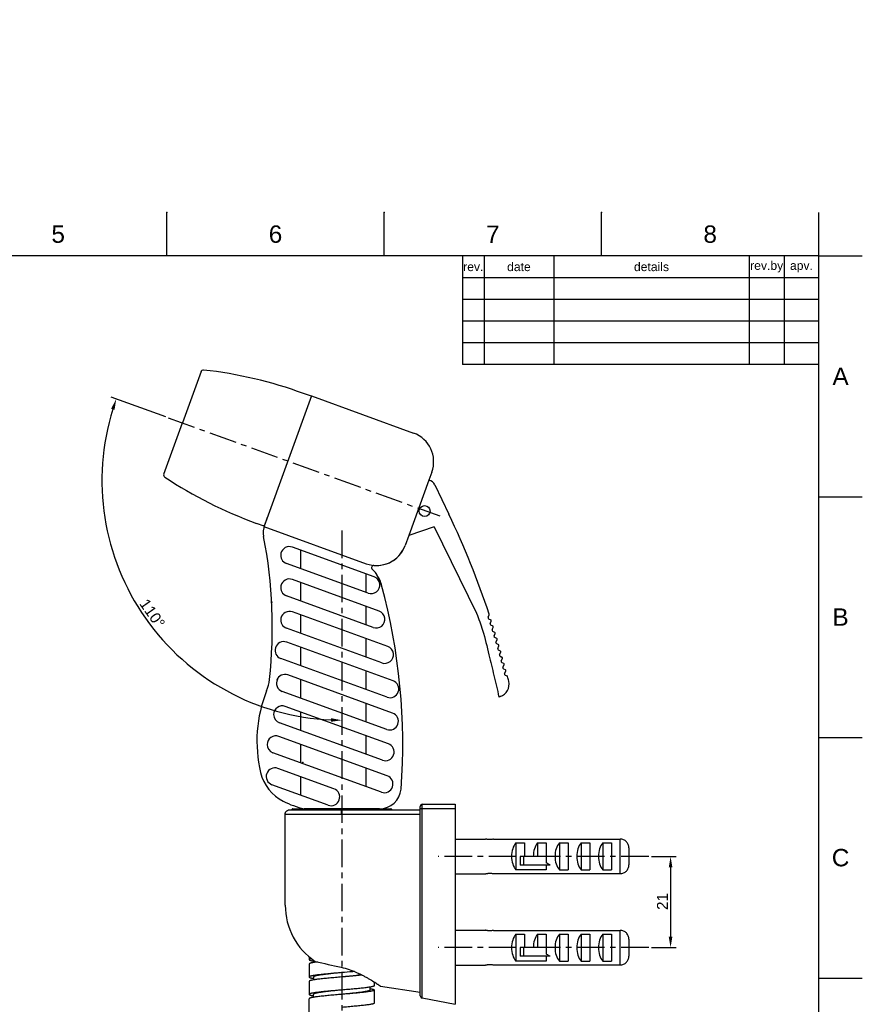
# Model space of a CAD drawing. Header units: millimetres. Extents: x 3128 to 4464, y 361 to 1027.
# Tile 17 of 19: x 3354 to 3548, y 800 to 1027. Entities that reach past the tile are written whole.
import ezdxf

# ---------------------------------------------------------------- set-up
doc = ezdxf.new("R2010")
doc.units = ezdxf.units.MM
doc.header["$LTSCALE"] = 0.1
doc.linetypes.add('CENTERX2', pattern=[101.6, 63.5, -12.7, 12.7, -12.7])
for name, color, linetype in [('02___PRT_ALL_AXES', 7, 'Continuous'), ('CENTER', 1, 'CENTERX2'), ('DEF_LAYER_AXIS', 7, 'Continuous'), ('DEF_LAYER_CUT_FEAT', 7, 'Continuous'), ('DIM', 3, 'Continuous'), ('FORM', 7, 'Continuous'), ('TEXT', 2, 'Continuous')]:
    doc.layers.add(name, color=color, linetype=linetype)
doc.styles.get("Standard").update_dxf_attribs({"font": 'arial_0.ttf'})
doc.dimstyles.new('ISO-25', dxfattribs={"dimtxt": 2.5, "dimasz": 2.5, "dimexe": 1.25, "dimexo": 0.625, "dimtad": 1, "dimtxsty": 'Standard', "dimcen": 2.5, "dimadec": 0, "dimazin": 0, "dimtfac": 1, "dimtmove": 0, "dimatfit": 3, "dimfxl": 1, "dimarcsym": 0})

# ---------------------------------------------------------------- blocks, each defined once
blk = doc.blocks.new('*D149')
at = {"layer": 'Defpoints', "color": 0, "transparency": 16777216}
for p in [(3387.98, 935.19), (3450.45, 912.59), (3427.89, 909.24), (3375.06, 904.86), (3427.89, 751.66)]:
    blk.add_point(p, dxfattribs=at)
at = {"layer": 'DIM', "color": 0, "lineweight": -2, "transparency": 16777216}
blk.add_line((3387.39, 935.4), (3374.84, 939.94), dxfattribs=at)
blk.add_arc((3427.89, 920.75), 55.17, 162.7075, 267.4035, dxfattribs=at)
at = {"layer": 'DIM', "color": 0, "transparency": 16777216}
for points in [[(3374.82, 937.28), (3375.61, 937.02), (3376.01, 939.52)], [(3425.4, 866.05), (3425.38, 865.22), (3427.89, 865.58)]]:
    blk.add_solid(points, dxfattribs=at)
at = {"layer": 'DIM', "color": 0, "transparency": 16777216, "insert": (3384.29, 890.15), "char_height": 2.5, "attachment_point": 5, "rotation": 305.0555}
blk.add_mtext('110°', dxfattribs=at)
blk = doc.blocks.new('*D150')
at = {"layer": 'Defpoints', "color": 0, "transparency": 16777216}
for p in [(3498.52, 834.24), (3498.52, 813.24), (3503.54, 813.24)]:
    blk.add_point(p, dxfattribs=at)
at = {"layer": 'DIM', "color": 0, "lineweight": -2, "transparency": 16777216}
for p, q in [((3499.14, 834.24), (3504.79, 834.24)), ((3503.54, 831.74), (3503.54, 815.74)), ((3499.14, 813.24), (3504.79, 813.24))]:
    blk.add_line(p, q, dxfattribs=at)
at = {"layer": 'DIM', "color": 0, "transparency": 16777216}
for points in [[(3503.12, 831.74), (3503.95, 831.74), (3503.54, 834.24)], [(3503.12, 815.74), (3503.95, 815.74), (3503.54, 813.24)]]:
    blk.add_solid(points, dxfattribs=at)
at = {"layer": 'DIM', "color": 0, "transparency": 16777216, "insert": (3501.66, 823.86), "char_height": 2.5, "attachment_point": 5, "rotation": 90}
blk.add_mtext('21', dxfattribs=at)

msp = doc.modelspace()

# ---------------------------------------------------------------- linework, layer by layer
for p, q in [((3387.647, 972.432), (3387.647, 982.432)), ((3437.647, 972.432), (3437.647, 982.432)), ((3487.647, 972.432), (3487.647, 982.432)), ((3537.647, 972.432), (3537.647, 982.432)), ((3537.647, 972.432), (3137.647, 972.432)), ((3537.647, 695.432), (3537.647, 972.432)), ((3537.647, 972.432), (3547.647, 972.432)), ((3395.512, 945.807), (3391.22, 934.016)), ((3420.902, 940.133), (3419.124, 940.78)), ((3420.936, 940.227), (3410.026, 910.25)), ((3420.936, 940.227), (3444.429, 931.676)), ((3386.928, 922.224), (3391.22, 934.016)), ((3448.612, 922.704), (3447.936, 920.844)), ((3447.936, 920.844), (3443.295, 908.094)), ((3449.33, 919.747), (3452.551, 912.984)), ((3537.647, 917.032), (3547.647, 917.032)), ((3410.761, 912.271), (3410.026, 910.25)), ((3410.026, 910.25), (3408.248, 910.897)), ((3410.026, 910.25), (3408.248, 910.897)), ((3409.827, 910.323), (3410.099, 910.45)), ((3409.992, 910.156), (3433.484, 901.606)), ((3449.14, 910.107), (3443.295, 908.094)), ((3449.14, 910.107), (3458.899, 890.199)), ((3443.295, 908.094), (3442.456, 905.79)), ((3435.313, 898.588), (3416.539, 905.421)), ((3418.432, 904.732), (3418.432, 900.476)), ((3433.944, 894.829), (3415.171, 901.662)), ((3436.502, 890.706), (3416.539, 897.972)), ((3433.432, 899.273), (3433.432, 895.016)), ((3437.004, 896.854), (3435.984, 899.042)), ((3418.432, 897.283), (3418.432, 893.026)), ((3435.133, 886.947), (3415.171, 894.213)), ((3433.432, 891.823), (3433.432, 887.567)), ((3438.46, 882.544), (3416.539, 890.522)), ((3418.432, 889.834), (3418.432, 885.577)), ((3461.552, 889.29), (3461.808, 889.814)), ((3461.667, 888.956), (3462.155, 888.718)), ((3462.017, 887.864), (3462.27, 888.384)), ((3437.092, 878.785), (3415.171, 886.764)), ((3462.132, 887.53), (3462.613, 887.295)), ((3462.471, 886.434), (3462.728, 886.961)), ((3462.586, 886.099), (3463.059, 885.868)), ((3433.432, 884.374), (3433.432, 880.117)), ((3462.914, 885), (3463.175, 885.534)), ((3463.029, 884.666), (3463.496, 884.438)), ((3463.347, 883.563), (3463.611, 884.104)), ((3439.69, 874.647), (3415.217, 883.554)), ((3418.432, 882.385), (3418.432, 878.128)), ((3463.462, 883.228), (3463.922, 883.004)), ((3463.769, 882.122), (3464.037, 882.67)), ((3463.885, 881.787), (3464.337, 881.567)), ((3438.322, 870.888), (3413.849, 879.796)), ((3439.758, 880.931), (3439.758, 880.931)), ((3464.181, 880.677), (3464.452, 881.232)), ((3464.296, 880.343), (3464.742, 880.125)), ((3464.583, 879.229), (3464.857, 879.791)), ((3464.698, 878.894), (3465.136, 878.681)), ((3464.973, 877.777), (3465.251, 878.346)), ((3465.089, 877.443), (3465.52, 877.232)), ((3439.6, 867.231), (3415.5, 876.002)), ((3418.432, 874.935), (3418.432, 870.679)), ((3433.432, 876.925), (3433.432, 872.668)), ((3465.354, 876.321), (3465.635, 876.898)), ((3465.469, 875.987), (3465.91, 875.772)), ((3466.31, 874.542), (3466.298, 874.593)), ((3438.232, 863.472), (3414.188, 872.223)), ((3440.894, 872.105), (3440.894, 872.105)), ((3464.363, 871.034), (3464.04, 870.923)), ((3438.612, 860.141), (3414.904, 868.77)), ((3433.432, 869.476), (3433.432, 865.219)), ((3412.219, 866.891), (3412.219, 866.891)), ((3418.432, 867.486), (3418.432, 863.229)), ((3437.244, 856.382), (3413.535, 865.011)), ((3440.749, 864.541), (3440.749, 864.541)), ((3438.363, 852.782), (3413.412, 861.864)), ((3433.432, 862.026), (3433.432, 857.77)), ((3537.647, 861.632), (3547.647, 861.632)), ((3410.728, 859.984), (3410.728, 859.984)), ((3418.432, 860.037), (3418.432, 855.78)), ((3436.995, 849.024), (3412.044, 858.105)), ((3439.815, 857.599), (3439.815, 857.599)), ((3426.103, 849.795), (3413.192, 854.494)), ((3433.432, 854.577), (3433.432, 850.321)), ((3410.629, 853.299), (3410.629, 853.299)), ((3418.432, 852.588), (3418.432, 848.331)), ((3424.735, 846.037), (3411.824, 850.736)), ((3439.566, 850.241), (3439.566, 850.241)), ((3436.55, 845.205), (3419.237, 845.205)), ((3537.647, 806.232), (3547.647, 806.232))]:
    msp.add_line(p, q)
at = {"color": 7, "linetype": 'Continuous'}
for p, q in [((3445.95, 802.159), (3445.95, 845.744)), ((3446.45, 846.244), (3453.95, 846.244)), ((3453.95, 846.244), (3453.95, 800.244)), ((3414.879, 843.994), (3445.95, 843.994)), ((3414.879, 822.994), (3414.879, 843.994)), ((3416.013, 844.994), (3445.95, 844.994)), ((3416.404, 844.994), (3439.382, 844.994)), ((3416.604, 845.205), (3439.183, 845.205)), ((3445.95, 845.244), (3453.95, 845.244)), ((3446.358, 801.668), (3446.358, 845.244)), ((3474.95, 834.244), (3468.957, 834.244)), ((3468.957, 834.244), (3468.957, 832.244)), ((3469.706, 834.244), (3469.706, 832.244)), ((3474.95, 834.244), (3474.95, 832.787)), ((3475.843, 832.244), (3468.957, 832.244)), ((3474.95, 832.244), (3474.95, 831.122)), ((3474.95, 813.244), (3468.957, 813.244)), ((3468.957, 813.244), (3468.957, 811.244)), ((3469.706, 813.244), (3469.706, 811.244)), ((3474.95, 813.244), (3474.95, 811.787)), ((3420.393, 811.133), (3420.393, 810.487)), ((3420.393, 809.487), (3420.393, 806.487)), ((3421.393, 810.358), (3421.393, 809.815)), ((3475.843, 811.244), (3468.957, 811.244)), ((3474.95, 811.244), (3474.95, 810.122)), ((3420.393, 805.487), (3420.393, 802.487)), ((3421.393, 806.487), (3421.393, 805.816)), ((3435.393, 804.487), (3435.393, 805.308)), ((3421.393, 801.817), (3421.393, 802.487)), ((3434.393, 803.487), (3434.393, 804.158)), ((3435.393, 800.487), (3435.393, 803.487)), ((3436.805, 804.38), (3445.95, 802.994)), ((3420.393, 798.487), (3420.393, 801.487)), ((3446.358, 801.668), (3453.95, 800.244))]:
    msp.add_line(p, q, dxfattribs=at)
msp.add_circle((3446.94, 913.735), 1.25)
for centre, radius, start, end in [((3304.899, 914.811), 112, 346.72982, 346.72982), ((3305.4, 914.629), 112, 343.19785, 343.19785), ((3396.052, 945.611), 0.575, 83.57276, 173.90292), ((3384.922, 846.81), 100, 70, 83.57276), ((3442.035, 925.098), 7, 340, 70), ((3387.468, 922.027), 0.575, 160, 236.42724), ((3442.45, 1004.867), 100, 236.42724, 250), ((3447.524, 918.887), 2, 25.46557, 78.12716), ((3269.274, 825.7), 203, 18.46727, 25.46557), ((3414.823, 908.811), 5, 160, 190.96059), ((3302.309, 887.021), 109.605, 353.68133, 10.96059), ((3415.855, 903.542), 2, 70, 166.72982), ((3435.878, 908.184), 7, 250, 340), ((3435.878, 908.184), 7, 265.12304, 340), ((3415.855, 903.542), 2, 166.72982, 250), ((3435.241, 900.711), 0.5, 85.12304, 231.45528), ((3429.327, 894.606), 8, 15.14848, 45.91075), ((3415.855, 896.092), 2, 70, 166.72982), ((3434.628, 896.709), 2, 7.66891, 70), ((3415.855, 896.092), 2, 166.72982, 250), ((3434.628, 896.709), 2, 250, 7.66891), ((3301.913, 860.111), 140, 355.75437, 15.14848), ((3415.855, 888.643), 2, 70, 166.72982), ((3435.818, 888.827), 2, 7.66891, 70), ((3415.855, 888.643), 2, 166.72982, 250), ((3435.818, 888.827), 2, 250, 7.66891), ((3461.777, 889.181), 0.25, 154, 244), ((3461.583, 889.924), 0.25, 334, 18.46727), ((3462.045, 888.493), 0.25, 334, 64), ((3462.241, 887.754), 0.25, 154, 244), ((3462.695, 886.324), 0.25, 154, 244), ((3462.503, 887.07), 0.25, 334, 64), ((3463.139, 884.89), 0.25, 154, 244), ((3462.95, 885.644), 0.25, 334, 64), ((3463.386, 884.213), 0.25, 334, 64), ((3414.533, 881.675), 2, 163.19785, 250), ((3414.533, 881.675), 2, 70, 163.19785), ((3437.776, 880.665), 2, 7.66891, 70), ((3463.572, 883.453), 0.25, 154, 244), ((3463.994, 882.012), 0.25, 154, 244), ((3463.812, 882.779), 0.25, 334, 64), ((3464.227, 881.342), 0.25, 334, 64), ((3437.776, 880.665), 2, 250, 7.66891), ((3464.406, 880.567), 0.25, 154, 244), ((3464.632, 879.901), 0.25, 334, 64), ((3464.807, 879.119), 0.25, 154, 244), ((3465.198, 877.667), 0.25, 154, 244), ((3465.026, 878.456), 0.25, 334, 64), ((3465.41, 877.008), 0.25, 334, 64), ((3401.309, 876.059), 10, 338.23548, 353.68133), ((3414.872, 874.102), 2, 153.42058, 250), ((3414.816, 874.123), 2, 70, 159.67803), ((3465.578, 876.212), 0.25, 154, 244), ((3465.8, 875.547), 0.25, 14.23233, 64), ((3269.274, 825.7), 203, 13.93682, 14.23233), ((3439.006, 872.768), 2, 340.66519, 70), ((3463.386, 873.87), 3, 289, 12.93682), ((3439.596, 860.772), 31.227, 158.23548, 193.38776), ((3439.006, 872.768), 2, 250, 340.66519), ((3414.219, 866.891), 2, 70, 180), ((3414.219, 866.891), 2, 180, 250), ((3438.916, 865.351), 2, 340.66519, 70), ((3438.916, 865.351), 2, 250, 340.66519), ((3412.728, 859.984), 2, 70, 180), ((3412.728, 859.984), 2, 180, 250), ((3437.928, 858.262), 2, 340.66519, 70), ((3437.928, 858.262), 2, 250, 340.66519), ((3412.508, 852.615), 2, 70, 160), ((3418.947, 855.857), 10, 193.38776, 243.24354), ((3412.508, 852.615), 2, 160, 250), ((3437.679, 850.903), 2, 340.66519, 70), ((3425.419, 847.916), 2, 340, 70), ((3437.679, 850.903), 2, 250, 340.66519), ((3436.55, 850.205), 5, 270, 354.74449), ((3423.884, 865.651), 20.968, 243.24354, 257.19315), ((3425.419, 847.916), 2, 250, 340)]:
    msp.add_arc(centre, radius, start, end)
for centre, radius, start, end in [((3446.45, 845.744), 0.5, 90, 180), ((3416.604, 845.005), 0.2, 90, 183), ((3439.183, 845.005), 0.2, 357, 90), ((3446.45, 802.159), 0.5, 180, 259.38034)]:
    msp.add_arc(centre, radius, start, end, dxfattribs=at)
msp.add_spline([(3458.899, 890.199), (3460.302, 886.284), (3461.74, 880.615), (3462.897, 875.871), (3464.04, 870.923)], degree=3)
for points, knots in [([(3446.358, 845.244), (3446.358, 845.309), (3446.359, 845.437), (3446.364, 845.623), (3446.372, 845.794), (3446.383, 845.943), (3446.397, 846.066), (3446.411, 846.157), (3446.426, 846.213), (3446.438, 846.238), (3446.447, 846.244), (3446.45, 846.244)], [0, 0, 0, 0, 0.1929078, 0.3785819, 0.5495088, 0.6993879, 0.8225965, 0.914799, 0.9732508, 0.9899144, 1, 1, 1, 1]), ([(3414.879, 843.994), (3414.879, 844.064), (3414.895, 844.204), (3414.968, 844.403), (3415.083, 844.58), (3415.28, 844.779), (3415.593, 844.95), (3415.873, 844.994), (3416.013, 844.994)], [0, 0, 0, 0, 0.1251693, 0.2504224, 0.3756379, 0.5008868, 0.7503189, 1, 1, 1, 1]), ([(3427.893, 844.994), (3427.882, 844.994), (3427.864, 844.977), (3427.848, 844.949), (3427.834, 844.916), (3427.822, 844.874), (3427.804, 844.802), (3427.775, 844.636), (3427.75, 844.358), (3427.744, 844.122), (3427.744, 843.994)], [0, 0, 0, 0, 0.033956, 0.0609347, 0.095744, 0.1384682, 0.1889611, 0.3117018, 0.628246, 1, 1, 1, 1]), ([(3475.843, 832.244), (3475.763, 832.279), (3475.447, 832.427), (3475.149, 832.617), (3474.95, 832.787)], [0, 0, 0, 0, 0.2510721, 1, 1, 1, 1]), ([(3475.843, 811.244), (3475.763, 811.279), (3475.447, 811.427), (3475.149, 811.617), (3474.95, 811.787)], [0, 0, 0, 0, 0.2510721, 1, 1, 1, 1]), ([(3420.902, 810.723), (3420.896, 810.721), (3420.84, 810.708), (3420.743, 810.683), (3420.621, 810.646), (3420.523, 810.607), (3420.444, 810.566), (3420.393, 810.518), (3420.393, 810.487)], [0.82828348, 0.82828348, 0.82828348, 0.82828348, 0.83348607, 0.87928488, 0.91754375, 0.94830177, 0.97176179, 1, 1, 1, 1]), ([(3420.393, 810.487), (3420.393, 810.452), (3420.452, 810.402), (3420.54, 810.359), (3420.65, 810.318), (3420.788, 810.278), (3420.956, 810.238), (3421.152, 810.197), (3421.293, 810.172), (3421.368, 810.159)], [0, 0, 0, 0, 0.0978801, 0.1812242, 0.2910951, 0.4281009, 0.5921825, 0.7830236, 1, 1, 1, 1]), ([(3422.327, 809.955), (3422.186, 809.937), (3421.93, 809.903), (3421.573, 809.85), (3421.27, 809.799), (3421.01, 809.748), (3420.795, 809.698), (3420.626, 809.648), (3420.514, 809.604), (3420.45, 809.567), (3420.419, 809.541), (3420.398, 809.515), (3420.393, 809.496), (3420.393, 809.487)], [0.6347025, 0.6347025, 0.6347025, 0.6347025, 0.71171091, 0.77455587, 0.83004514, 0.87786812, 0.91776347, 0.94959492, 0.97336683, 0.98234542, 0.9895413, 0.99523554, 1, 1, 1, 1]), ([(3427.893, 807.487), (3427.406, 807.445), (3426.449, 807.364), (3425.06, 807.242), (3423.779, 807.12), (3422.803, 807.014), (3422.114, 806.928), (3421.677, 806.866), (3421.299, 806.805), (3420.985, 806.744), (3420.765, 806.69), (3420.623, 806.646), (3420.542, 806.615), (3420.478, 806.584), (3420.432, 806.554), (3420.402, 806.522), (3420.393, 806.498), (3420.393, 806.487)], [0, 0, 0, 0, 0.1928008, 0.3782472, 0.5492746, 0.6993895, 0.7647982, 0.8229458, 0.8732951, 0.9154199, 0.9489901, 0.9625194, 0.9738758, 0.9830992, 0.9902991, 0.9957294, 1, 1, 1, 1]), ([(3427.893, 807.487), (3427.471, 807.445), (3426.641, 807.364), (3425.437, 807.242), (3424.327, 807.12), (3423.482, 807.014), (3422.884, 806.928), (3422.505, 806.866), (3422.178, 806.805), (3421.906, 806.744), (3421.715, 806.69), (3421.592, 806.646), (3421.522, 806.615), (3421.467, 806.584), (3421.426, 806.553), (3421.4, 806.521), (3421.393, 806.498), (3421.393, 806.487)], [0, 0, 0, 0, 0.1921806, 0.3770485, 0.5475808, 0.6973291, 0.7626197, 0.8207007, 0.8710488, 0.9132502, 0.9470016, 0.9606734, 0.9722237, 0.9817039, 0.9892459, 0.9951406, 1, 1, 1, 1]), ([(3430.831, 807.743), (3430.684, 807.729), (3429.705, 807.641), (3428.726, 807.557), (3427.893, 807.487)], [0.37640098, 0.37640098, 0.37640098, 0.37640098, 0.470001, 1, 1, 1, 1]), ([(3432.469, 806.984), (3432.081, 806.93), (3431.147, 806.817), (3429.621, 806.656), (3428.484, 806.545), (3427.893, 806.487)], [0.21335794, 0.21335794, 0.21335794, 0.21335794, 0.41405128, 0.69560962, 1, 1, 1, 1]), ([(3432.597, 806.918), (3432.134, 806.868), (3431.134, 806.769), (3429.565, 806.629), (3428.46, 806.535), (3427.893, 806.487)], [0.20937056, 0.20937056, 0.20937056, 0.20937056, 0.44321628, 0.7142149, 1, 1, 1, 1]), ([(3427.893, 806.487), (3427.406, 806.445), (3426.449, 806.364), (3425.06, 806.242), (3423.779, 806.12), (3422.803, 806.014), (3422.114, 805.928), (3421.677, 805.866), (3421.299, 805.805), (3420.985, 805.744), (3420.765, 805.69), (3420.623, 805.646), (3420.542, 805.615), (3420.478, 805.584), (3420.432, 805.554), (3420.402, 805.522), (3420.393, 805.498), (3420.393, 805.487)], [0, 0, 0, 0, 0.1928011, 0.3782476, 0.5492745, 0.6993887, 0.7648004, 0.8229443, 0.8732981, 0.9154182, 0.9489933, 0.9625192, 0.9738745, 0.9831012, 0.9903016, 0.9957293, 1, 1, 1, 1]), ([(3420.393, 806.487), (3420.393, 806.452), (3420.453, 806.401), (3420.543, 806.358), (3420.655, 806.316), (3420.796, 806.276), (3420.968, 806.235), (3421.168, 806.194), (3421.312, 806.168), (3421.388, 806.155)], [0, 0, 0, 0, 0.0973931, 0.1807127, 0.2906199, 0.4276902, 0.5919299, 0.7829038, 1, 1, 1, 1]), ([(3435.393, 804.487), (3435.393, 804.476), (3435.385, 804.451), (3435.355, 804.42), (3435.308, 804.389), (3435.245, 804.359), (3435.164, 804.328), (3435.022, 804.283), (3434.802, 804.23), (3434.487, 804.169), (3434.11, 804.107), (3433.673, 804.046), (3432.983, 803.959), (3432.008, 803.854), (3430.727, 803.732), (3429.338, 803.609), (3428.381, 803.528), (3427.893, 803.487)], [0, 0, 0, 0, 0.0042707, 0.0096984, 0.0168988, 0.0261255, 0.0374808, 0.0510067, 0.0845818, 0.1267019, 0.1770557, 0.2351996, 0.3006113, 0.4507255, 0.6217524, 0.8071989, 1, 1, 1, 1]), ([(3427.893, 803.487), (3427.406, 803.445), (3426.449, 803.364), (3425.06, 803.242), (3423.779, 803.12), (3422.803, 803.014), (3422.114, 802.928), (3421.677, 802.866), (3421.299, 802.805), (3420.985, 802.744), (3420.765, 802.69), (3420.623, 802.646), (3420.542, 802.615), (3420.478, 802.584), (3420.432, 802.554), (3420.402, 802.522), (3420.393, 802.498), (3420.393, 802.487)], [0, 0, 0, 0, 0.1928011, 0.3782476, 0.5492745, 0.6993887, 0.7648004, 0.8229443, 0.8732981, 0.9154182, 0.9489933, 0.9625192, 0.9738745, 0.9831012, 0.9903016, 0.9957293, 1, 1, 1, 1]), ([(3427.893, 802.487), (3427.406, 802.445), (3426.449, 802.364), (3425.06, 802.242), (3423.779, 802.12), (3422.803, 802.014), (3422.114, 801.928), (3421.677, 801.866), (3421.299, 801.805), (3420.985, 801.744), (3420.765, 801.69), (3420.623, 801.646), (3420.542, 801.615), (3420.478, 801.584), (3420.432, 801.554), (3420.402, 801.522), (3420.393, 801.498), (3420.393, 801.487)], [0, 0, 0, 0, 0.1928009, 0.3782474, 0.5492746, 0.6993895, 0.7648003, 0.822946, 0.8732971, 0.9154209, 0.9489914, 0.9625192, 0.9738776, 0.9831028, 0.990302, 0.9957319, 1, 1, 1, 1]), ([(3420.393, 802.487), (3420.393, 802.453), (3420.452, 802.402), (3420.54, 802.359), (3420.65, 802.318), (3420.788, 802.278), (3420.955, 802.238), (3421.151, 802.197), (3421.292, 802.172), (3421.367, 802.159)], [0, 0, 0, 0, 0.0978928, 0.1812552, 0.2911061, 0.4281141, 0.592204, 0.7830185, 1, 1, 1, 1]), ([(3427.893, 803.487), (3427.471, 803.445), (3426.641, 803.364), (3425.437, 803.242), (3424.327, 803.12), (3423.482, 803.014), (3422.884, 802.928), (3422.505, 802.866), (3422.178, 802.805), (3421.906, 802.744), (3421.715, 802.69), (3421.592, 802.646), (3421.522, 802.615), (3421.467, 802.584), (3421.426, 802.553), (3421.4, 802.521), (3421.393, 802.498), (3421.393, 802.487)], [0, 0, 0, 0, 0.192181, 0.3770493, 0.547582, 0.6973305, 0.7626204, 0.8207023, 0.8710497, 0.9132519, 0.9470024, 0.9606749, 0.9722254, 0.9817059, 0.9892496, 0.9951448, 1, 1, 1, 1]), ([(3434.393, 803.487), (3434.393, 803.476), (3434.387, 803.452), (3434.361, 803.42), (3434.32, 803.39), (3434.265, 803.359), (3434.195, 803.328), (3434.072, 803.284), (3433.881, 803.23), (3433.609, 803.169), (3433.281, 803.107), (3432.902, 803.046), (3432.305, 802.959), (3431.459, 802.854), (3430.349, 802.732), (3429.145, 802.609), (3428.316, 802.528), (3427.893, 802.487)], [0, 0, 0, 0, 0.0048585, 0.0107516, 0.0182967, 0.0277787, 0.0393255, 0.0529954, 0.086752, 0.1289486, 0.179301, 0.2373782, 0.3026721, 0.4524198, 0.6229517, 0.8078194, 1, 1, 1, 1]), ([(3435.393, 803.487), (3435.393, 803.476), (3435.385, 803.451), (3435.355, 803.42), (3435.308, 803.389), (3435.245, 803.359), (3435.164, 803.328), (3435.022, 803.283), (3434.802, 803.23), (3434.487, 803.169), (3434.11, 803.107), (3433.673, 803.046), (3432.983, 802.959), (3432.008, 802.854), (3430.727, 802.732), (3429.338, 802.609), (3428.381, 802.528), (3427.893, 802.487)], [0, 0, 0, 0, 0.0042706, 0.0097009, 0.0169008, 0.0261242, 0.0374806, 0.0510099, 0.0845801, 0.1267049, 0.1770542, 0.2352018, 0.3006105, 0.4507254, 0.6217528, 0.8071992, 1, 1, 1, 1]), ([(3434.399, 803.818), (3434.475, 803.805), (3434.619, 803.78), (3434.819, 803.739), (3434.99, 803.698), (3435.131, 803.657), (3435.244, 803.616), (3435.333, 803.573), (3435.393, 803.522), (3435.393, 803.487)], [0, 0, 0, 0, 0.2170962, 0.4080701, 0.5723098, 0.7093801, 0.8192873, 0.9026069, 1, 1, 1, 1]), ([(3435.393, 800.487), (3435.393, 800.476), (3435.385, 800.451), (3435.355, 800.42), (3435.308, 800.389), (3435.245, 800.359), (3435.164, 800.328), (3435.022, 800.283), (3434.802, 800.23), (3434.487, 800.169), (3434.11, 800.107), (3433.673, 800.046), (3432.983, 799.959), (3432.008, 799.854), (3430.727, 799.732), (3429.338, 799.609), (3428.381, 799.528), (3427.893, 799.487)], [0, 0, 0, 0, 0.0042706, 0.0097009, 0.0169008, 0.0261242, 0.0374806, 0.0510099, 0.0845801, 0.1267049, 0.1770542, 0.2352018, 0.3006105, 0.4507254, 0.6217528, 0.8071992, 1, 1, 1, 1])]:
    msp.add_open_spline(points, degree=3, knots=knots, dxfattribs=at)
for p in [(3387.647, 982.432), (3437.647, 982.432), (3487.647, 982.432), (3537.647, 917.032), (3411.764, 892.75), (3537.647, 861.632), (3418.947, 855.857), (3411.015, 849.767), (3537.647, 806.232)]:
    msp.add_point(p)
at = {"layer": '02___PRT_ALL_AXES', "color": 7, "linetype": 'Continuous'}
for centre, radius, start, end in [((3430.373, 822.984), 15.494, 179.96298, 236.38897), ((3479.459, 1050.336), 247.077, 256.50403, 257.91818)]:
    msp.add_arc(centre, radius, start, end, dxfattribs=at)
msp.add_open_spline([(3427.744, 808.731), (3428.362, 808.598), (3429.557, 808.26), (3430.977, 807.696), (3432.039, 807.202), (3432.777, 806.829), (3433.467, 806.457), (3434.105, 806.094), (3434.688, 805.747), (3435.211, 805.424), (3435.669, 805.133), (3436.006, 804.913), (3436.239, 804.76), (3436.384, 804.663), (3436.509, 804.58), (3436.612, 804.511), (3436.684, 804.462), (3436.73, 804.431), (3436.756, 804.413), (3436.776, 804.4), (3436.793, 804.388), (3436.797, 804.385), (3436.805, 804.379), (3436.805, 804.38)], degree=3, knots=[0, 0, 0, 0, 0.1875986, 0.3674632, 0.4530275, 0.5349472, 0.61265, 0.6855307, 0.7528905, 0.8139637, 0.8678957, 0.9137839, 0.9334261, 0.9507141, 0.9655443, 0.9778273, 0.9874742, 0.9912839, 0.9944105, 0.9968496, 0.998597, 0.9996485, 1, 1, 1, 1], dxfattribs=at)
at = {"layer": 'CENTER'}
for p, q in [((3387.982, 935.187), (3450.454, 912.586)), ((3427.893, 909.243), (3427.893, 751.664)), ((3498.519, 834.244), (3450.089, 834.244)), ((3498.519, 813.244), (3450.089, 813.244))]:
    msp.add_line(p, q, dxfattribs=at)
at = {"layer": 'DEF_LAYER_AXIS', "color": 7, "linetype": 'Continuous'}
for p, q in [((3453.95, 838.244), (3460.95, 838.244)), ((3460.95, 838.244), (3460.984, 838.236)), ((3462.816, 838.213), (3491.95, 838.213)), ((3491.95, 830.276), (3491.95, 838.213)), ((3493.95, 836.181), (3493.95, 832.308)), ((3453.95, 830.244), (3460.95, 830.244)), ((3460.984, 830.253), (3460.95, 830.244)), ((3462.816, 830.276), (3491.95, 830.276)), ((3453.95, 817.244), (3460.95, 817.244)), ((3460.95, 817.244), (3460.984, 817.236)), ((3462.816, 817.213), (3491.95, 817.213)), ((3491.95, 809.276), (3491.95, 817.213)), ((3493.95, 815.181), (3493.95, 811.308)), ((3453.95, 809.244), (3460.95, 809.244)), ((3460.984, 809.253), (3460.95, 809.244)), ((3462.816, 809.276), (3491.95, 809.276))]:
    msp.add_line(p, q, dxfattribs=at)
for points, knots in [([(3462.816, 838.213), (3462.748, 838.198), (3462.588, 838.167), (3462.321, 838.131), (3462.014, 838.113), (3461.748, 838.12), (3461.54, 838.138), (3461.399, 838.155), (3461.272, 838.175), (3461.178, 838.193), (3461.112, 838.207), (3461.071, 838.216), (3461.035, 838.224), (3461.006, 838.231), (3460.983, 838.236), (3460.967, 838.24), (3460.958, 838.242), (3460.954, 838.243), (3460.952, 838.244), (3460.95, 838.244), (3460.95, 838.244)], [0, 0, 0, 0, 0.1113683, 0.2591384, 0.4282797, 0.6011515, 0.6832345, 0.7595409, 0.8281335, 0.8872481, 0.9127464, 0.9352819, 0.9546806, 0.9707964, 0.9834841, 0.992622, 0.9958392, 0.998146, 0.9995352, 1, 1, 1, 1]), ([(3493.95, 836.181), (3493.95, 836.313), (3493.926, 836.577), (3493.814, 836.959), (3493.63, 837.312), (3493.382, 837.623), (3493.076, 837.879), (3492.727, 838.069), (3492.346, 838.186), (3492.082, 838.213), (3491.95, 838.213)], [0, 0, 0, 0, 0.1250034, 0.2500077, 0.3750097, 0.5000103, 0.6250086, 0.750006, 0.8750025, 1, 1, 1, 1]), ([(3491.95, 830.276), (3492.082, 830.276), (3492.346, 830.302), (3492.727, 830.42), (3493.076, 830.61), (3493.382, 830.866), (3493.63, 831.176), (3493.814, 831.53), (3493.926, 831.912), (3493.95, 832.176), (3493.95, 832.308)], [0, 0, 0, 0, 0.1249975, 0.249994, 0.3749914, 0.4999897, 0.6249903, 0.7499923, 0.8749966, 1, 1, 1, 1]), ([(3460.95, 830.244), (3460.951, 830.245), (3460.954, 830.245), (3460.958, 830.246), (3460.967, 830.248), (3460.982, 830.252), (3461.006, 830.258), (3461.035, 830.265), (3461.071, 830.273), (3461.112, 830.282), (3461.178, 830.295), (3461.272, 830.313), (3461.399, 830.333), (3461.54, 830.351), (3461.748, 830.369), (3462.014, 830.375), (3462.321, 830.357), (3462.588, 830.321), (3462.748, 830.291), (3462.816, 830.276)], [0, 0, 0, 0, 0.001854, 0.0041607, 0.0073779, 0.0165159, 0.0292035, 0.0453192, 0.0647179, 0.0872534, 0.1127517, 0.1718662, 0.2404589, 0.3167652, 0.3988483, 0.5717201, 0.7408615, 0.8886316, 1, 1, 1, 1]), ([(3462.816, 817.213), (3462.748, 817.198), (3462.588, 817.167), (3462.321, 817.131), (3462.014, 817.113), (3461.748, 817.12), (3461.54, 817.138), (3461.399, 817.155), (3461.272, 817.175), (3461.178, 817.193), (3461.112, 817.207), (3461.071, 817.216), (3461.035, 817.224), (3461.006, 817.231), (3460.983, 817.236), (3460.967, 817.24), (3460.958, 817.242), (3460.954, 817.243), (3460.952, 817.244), (3460.95, 817.244), (3460.95, 817.244)], [0, 0, 0, 0, 0.1113683, 0.2591384, 0.4282797, 0.6011515, 0.6832345, 0.7595409, 0.8281335, 0.8872481, 0.9127464, 0.9352819, 0.9546806, 0.9707964, 0.9834841, 0.992622, 0.9958392, 0.998146, 0.9995352, 1, 1, 1, 1]), ([(3493.95, 815.181), (3493.95, 815.313), (3493.926, 815.577), (3493.814, 815.959), (3493.63, 816.312), (3493.382, 816.623), (3493.076, 816.879), (3492.727, 817.069), (3492.346, 817.186), (3492.082, 817.213), (3491.95, 817.213)], [0, 0, 0, 0, 0.1250034, 0.2500077, 0.3750097, 0.5000103, 0.6250086, 0.750006, 0.8750025, 1, 1, 1, 1]), ([(3491.95, 809.276), (3492.082, 809.276), (3492.346, 809.302), (3492.727, 809.42), (3493.076, 809.61), (3493.382, 809.866), (3493.63, 810.176), (3493.814, 810.53), (3493.926, 810.912), (3493.95, 811.176), (3493.95, 811.308)], [0, 0, 0, 0, 0.1249975, 0.249994, 0.3749914, 0.4999897, 0.6249903, 0.7499923, 0.8749966, 1, 1, 1, 1]), ([(3460.95, 809.244), (3460.951, 809.245), (3460.954, 809.245), (3460.958, 809.246), (3460.967, 809.248), (3460.982, 809.252), (3461.006, 809.258), (3461.035, 809.265), (3461.071, 809.273), (3461.112, 809.282), (3461.178, 809.295), (3461.272, 809.313), (3461.399, 809.333), (3461.54, 809.351), (3461.748, 809.369), (3462.014, 809.375), (3462.321, 809.357), (3462.588, 809.321), (3462.748, 809.291), (3462.816, 809.276)], [0, 0, 0, 0, 0.001854, 0.0041607, 0.0073779, 0.0165159, 0.0292035, 0.0453192, 0.0647179, 0.0872534, 0.1127517, 0.1718662, 0.2404589, 0.3167652, 0.3988483, 0.5717201, 0.7408615, 0.8886316, 1, 1, 1, 1])]:
    msp.add_open_spline(points, degree=3, knots=knots, dxfattribs=at)
at = {"layer": 'DEF_LAYER_CUT_FEAT', "color": 7, "linetype": 'Continuous'}
for p, q in [((3467.95, 837.367), (3469.95, 837.367)), ((3467.95, 837.367), (3467.95, 831.122)), ((3469.95, 837.367), (3469.95, 834.244)), ((3472.95, 837.367), (3474.95, 837.367)), ((3472.95, 837.367), (3472.95, 834.244)), ((3474.95, 837.367), (3474.95, 834.244)), ((3477.95, 837.367), (3479.95, 837.367)), ((3477.95, 837.367), (3477.95, 831.122)), ((3479.95, 837.367), (3479.95, 831.122)), ((3482.95, 837.367), (3484.95, 837.367)), ((3482.95, 837.367), (3482.95, 831.122)), ((3484.95, 837.367), (3484.95, 831.122)), ((3487.95, 837.367), (3489.95, 837.367)), ((3487.95, 837.367), (3487.95, 831.122)), ((3489.95, 837.367), (3489.95, 831.122)), ((3474.95, 831.122), (3467.95, 831.122)), ((3477.95, 831.122), (3479.95, 831.122)), ((3482.95, 831.122), (3484.95, 831.122)), ((3487.95, 831.122), (3489.95, 831.122)), ((3467.95, 816.367), (3469.95, 816.367)), ((3467.95, 816.367), (3467.95, 810.122)), ((3469.95, 816.367), (3469.95, 813.244)), ((3472.95, 816.367), (3474.95, 816.367)), ((3472.95, 816.367), (3472.95, 813.244)), ((3474.95, 816.367), (3474.95, 813.244)), ((3477.95, 816.367), (3479.95, 816.367)), ((3477.95, 816.367), (3477.95, 810.122)), ((3479.95, 816.367), (3479.95, 810.122)), ((3482.95, 816.367), (3484.95, 816.367)), ((3482.95, 816.367), (3482.95, 810.122)), ((3484.95, 816.367), (3484.95, 810.122)), ((3487.95, 816.367), (3489.95, 816.367)), ((3487.95, 816.367), (3487.95, 810.122)), ((3489.95, 816.367), (3489.95, 810.122)), ((3474.95, 810.122), (3467.95, 810.122)), ((3477.95, 810.122), (3479.95, 810.122)), ((3482.95, 810.122), (3484.95, 810.122)), ((3487.95, 810.122), (3489.95, 810.122))]:
    msp.add_line(p, q, dxfattribs=at)
for centre, start_param, end_param in [((3469.617, 834.244), 6.9583168, 8.7496464), ((3474.617, 834.244), 0.6751315, 1.5707963), ((3479.617, 834.244), 6.9583168, 8.7496464), ((3484.617, 834.244), 6.9583168, 8.7496464), ((3489.617, 834.244), 6.9583168, 8.7496464), ((3469.617, 813.244), 6.9583168, 8.7496464), ((3474.617, 813.244), 0.6751315, 1.5707963), ((3479.617, 813.244), 6.9583168, 8.7496464), ((3484.617, 813.244), 6.9583168, 8.7496464), ((3489.617, 813.244), 6.9583168, 8.7496464)]:
    msp.add_ellipse(centre, major_axis=(0, 4), ratio=0.6666667, start_param=start_param, end_param=end_param, dxfattribs=at)
at = {"layer": 'FORM'}
for p, q in [((3455.647, 972.432), (3455.647, 947.432)), ((3460.647, 972.432), (3460.647, 947.432)), ((3476.647, 972.432), (3476.647, 947.432)), ((3521.647, 972.432), (3521.647, 947.432)), ((3529.647, 972.432), (3529.647, 947.432)), ((3537.647, 967.432), (3455.647, 967.432)), ((3537.647, 962.432), (3455.647, 962.432)), ((3537.647, 957.432), (3455.647, 957.432)), ((3537.647, 952.432), (3455.647, 952.432)), ((3537.647, 947.432), (3455.647, 947.432))]:
    msp.add_line(p, q, dxfattribs=at)

# ---------------------------------------------------------------- texts
at = {"char_height": 4, "attachment_point": 5}
for s, width, insert in [('5', 50, (3362.647, 977.432)), ('6', 50, (3412.647, 977.432)), ('7', 50, (3462.647, 977.432)), ('8', 50, (3512.647, 977.432)), ('A', 10, (3542.647, 944.732)), ('B', 10, (3542.647, 889.332)), ('C', 10, (3542.647, 833.932))]:
    msp.add_mtext_dynamic_manual_height_columns(s, width=width, gutter_width=12.5, heights=[0], dxfattribs=dict(at, insert=insert))
at = {"layer": 'TEXT', "char_height": 2, "attachment_point": 5}
for s, width, insert in [('rev.', 5, (3458.147, 969.932)), ('date', 16, (3468.647, 969.932)), ('details', 45, (3499.147, 969.932)), ('rev.by', 8, (3525.647, 969.932)), ('apv.', 8, (3533.647, 969.932))]:
    msp.add_mtext_dynamic_manual_height_columns(s, width=width, gutter_width=12.5, heights=[0], dxfattribs=dict(at, insert=insert))

# ---------------------------------------------------------------- dimensions: what is measured, and where the dimension line sits
at = {"layer": 'DIM'}
dim = msp.add_angular_dim_2l(base=(3375.06, 904.856), line1=((3427.893, 909.243), (3427.893, 751.664)), line2=((3387.982, 935.187), (3450.454, 912.586)), dimstyle='ISO-25', dxfattribs=at)
dim.commit()
dim.dimension.update_dxf_attribs({"geometry": '*D149', "text_midpoint": (3384.286, 890.151)})
dim = msp.add_linear_dim(base=(3503.537, 813.244), p1=(3498.519, 834.244), p2=(3498.519, 813.244), angle=90, dimstyle='ISO-25', dxfattribs=at)
dim.commit()
dim.dimension.update_dxf_attribs({"geometry": '*D150', "text_midpoint": (3503.537, 823.858), "dimtype": 160})

doc.saveas('drawing.dxf')
